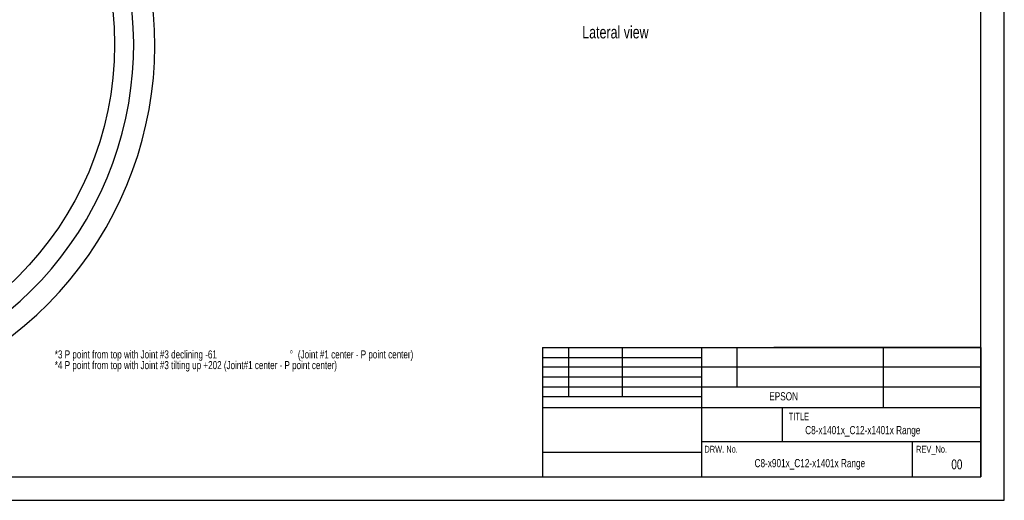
# Model space of a CAD drawing. Extents: x 0 to 841, y 0 to 594.
# Tile 40 of 65: x 421 to 841, y 0 to 206. Entities that reach past the tile are written whole.
import ezdxf

# ---------------------------------------------------------------- set-up
doc = ezdxf.new("R2010")
doc.units = 0
doc.layers.get('0').update_dxf_attribs({"linetype": 'CONTINUOUS'})
doc.styles.add('SLDTEXTSTYLE1', font='TXT', dxfattribs={"width": 0.75})
doc.dimstyles.new('SLDDIMSTYLE1', dxfattribs={"dimtxt": 3.5, "dimasz": 3.556, "dimexe": 0, "dimexo": 0.0625, "dimgap": 0.875, "dimtad": 1, "dimdec": 4, "dimlfac": 10, "dimzin": 12, "dimtxsty": 'SLDTEXTSTYLE1', "dimsah": 1, "dimcen": 0.09, "dimazin": 3, "dimtfac": 1, "dimtofl": 0, "dimtmove": 0, "dimatfit": 3, "dimtolj": 1, "dimtzin": 12})

# ---------------------------------------------------------------- blocks, each defined once
blk = doc.blocks.new('SW_NOTE_2')
at = {"color": 0, "linetype": 'CONTINUOUS', "attachment_point": 1, "style": 'SLDTEXTSTYLE1'}
for s, insert, char_height in [('*3 P point from top with Joint #3 declining -61', (0, 4.43), 3.4396), ('%%d', (100.33, 4.43), 3.44), ('(Joint #1 center - P point center)', (103.81, 4.43), 3.4396), ('*4 P point from top with Joint #3 tilting up +202 (Joint#1 center - P point center)', (0, -0.15), 3.4396)]:
    blk.add_mtext(s, dxfattribs=dict(at, insert=insert, char_height=char_height))
blk = doc.blocks.new('_D_29')
at = {"color": 2, "linetype": 'CONTINUOUS'}
for p, q in [((234.68, 194.97), (162.7, 194.97)), ((391.53, 72.81), (400.15, 57.88))]:
    blk.add_line(p, q, dxfattribs=at)
blk.add_arc((321, 194.97), 157.3, 300, 180, dxfattribs=at)
for points in [[(163.7, 194.97), (164.12, 198.53), (163.36, 198.53)], [(399.65, 58.75), (402.9, 60.23), (402.51, 60.89)]]:
    blk.add_solid(points, dxfattribs=at)
at = {"color": 2, "linetype": 'CONTINUOUS', "char_height": 3.5, "attachment_point": 1, "rotation": 315.2963, "style": 'SLDTEXTSTYLE1'}
for s, insert in [('-', (430.85, 313.91, 0.01)), ('240°', (431.95, 312.82, 0.01))]:
    blk.add_mtext(s, dxfattribs=dict(at, insert=insert))
blk = doc.blocks.new('_D_30')
at = {"color": 2, "linetype": 'CONTINUOUS'}
for p, q in [((391.53, 317.14), (395.63, 324.24)), ((234.68, 194.97), (171.74, 194.97))]:
    blk.add_line(p, q, dxfattribs=at)
blk.add_arc((321, 194.97), 148.26, 180, 60, dxfattribs=at)
for points in [[(395.13, 323.37), (397.99, 321.23), (398.38, 321.88)], [(172.74, 194.97), (172.4, 191.41), (173.16, 191.42)]]:
    blk.add_solid(points, dxfattribs=at)
at = {"color": 2, "linetype": 'CONTINUOUS', "char_height": 3.5, "attachment_point": 1, "rotation": 6.8376, "style": 'SLDTEXTSTYLE1'}
for s, insert in [('+', (331.93, 51.51, 0.01)), ('240°', (334.74, 51.85, 0.01))]:
    blk.add_mtext(s, dxfattribs=dict(at, insert=insert))

msp = doc.modelspace()

# ---------------------------------------------------------------- linework, layer by layer
at = {"color": 7, "linetype": 'CONTINUOUS'}
for p, q in [((841.078844, 0.21478), (841.078844, 594.21478)), ((831.078844, 10.21478), (831.078844, 584.21478)), ((643.878844, 65.46478), (831.078844, 65.46478)), ((643.878844, 65.46478), (643.878844, 10.21478)), ((654.900422, 65.46478), (654.900422, 44.399458)), ((677.816184, 65.46478), (677.816184, 44.399458)), ((711.923397, 10.21478), (711.963346, 65.46478)), ((727.01356, 48.581186), (727.01356, 65.46478)), ((831.078844, 65.46478), (742.678844, 65.46478)), ((789.465372, 39.769687), (789.465372, 65.46478)), ((831.078844, 65.46478), (831.078844, 10.21478)), ((711.960209, 61.12637), (643.878844, 61.12637)), ((711.957293, 57.093989), (643.878844, 57.093989)), ((831.078844, 57.133886), (711.957322, 57.133886)), ((711.954162, 52.762914), (643.878844, 52.762914)), ((711.951138, 48.581186), (643.878844, 48.581186)), ((831.078844, 48.581186), (711.951138, 48.581186)), ((711.948114, 44.399458), (643.878844, 44.399458)), ((711.944767, 39.769687), (643.878844, 39.766984)), ((831.078844, 39.769687), (711.944767, 39.769687)), ((746.29513, 25.222192), (746.29513, 39.769687)), ((831.078844, 25.222192), (711.934248, 25.222192)), ((801.921607, 10.21478), (801.921607, 25.222192)), ((711.923397, 20.690409), (643.878844, 20.690409)), ((25.078844, 10.21478), (831.078844, 10.21478)), ((0.078844, 0.21478), (841.078844, 0.21478))]:
    msp.add_line(p, q, dxfattribs=at)
at = {"color": 1, "linetype": 'CONTINUOUS'}
msp.add_circle((320.997291, 194.974591), 140.06, dxfattribs=at)

# ---------------------------------------------------------------- block references
at = {"color": 7, "linetype": 'CONTINUOUS'}
msp.add_blockref('SW_NOTE_2', (435.580542, 59.842114), dxfattribs=at)

# ---------------------------------------------------------------- texts
at = {"color": 7, "linetype": 'CONTINUOUS', "attachment_point": 1, "style": 'SLDTEXTSTYLE1'}
for s, insert, char_height in [('Lateral view', (660.842651, 202.838256), 5.29166667), ('EPSON', (740.699496, 46.400204), 3.5), ('TITLE', (749.031201, 37.602072), 3.175), ('C8-x1401x_C12-x1401x Range', (756.046265, 31.959524), 3.5), ('DRW. No.', (713.001345, 23.508347), 2.9104167), ('REV_No.', (803.38042, 23.508347), 2.9104167), ('C8-x901x_C12-x1401x Range', (734.429241, 17.852594), 3.5), ('00', (818.453541, 17.67916), 4.2333333)]:
    msp.add_mtext(s, dxfattribs=dict(at, insert=insert, char_height=char_height))

# ---------------------------------------------------------------- dimensions: what is measured, and where the dimension line sits
at = {"color": 2, "linetype": 'CONTINUOUS'}
for base, line1, line2, text, picture, middle in [((242.348016, 58.75005), ((351.969736, 194.974591), (235.677027, 194.974591)), ((343.067291, 156.748229), (391.027291, 73.679073)), '-<>', '_D_29', (431.647533, 306.775119)), ((246.868594, 323.369261), ((343.067291, 233.200952), (391.027291, 316.270109)), ((351.969736, 194.974591), (235.677027, 194.974591)), '+<>', '_D_30', (338.648151, 47.771662))]:
    dim = msp.add_angular_dim_2l(base=base, line1=line1, line2=line2, text=text, dimstyle='SLDDIMSTYLE1', dxfattribs=at)
    dim.commit()
    dim.dimension.update_dxf_attribs({"geometry": picture, "text_midpoint": middle, "dimtype": 162})

doc.saveas('drawing.dxf')
